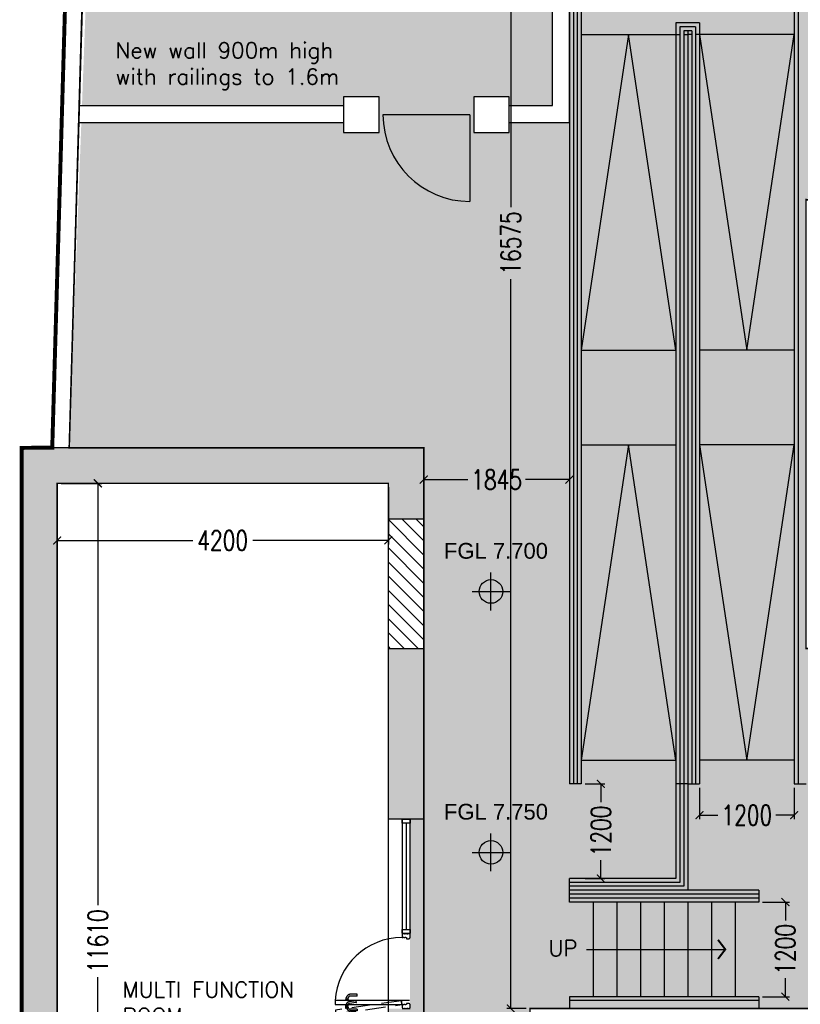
# Model space of a CAD drawing. Extents: x 119999 to 6050531, y -19778 to 3735158.
# Tile 4 of 66: x 426761 to 436660, y 11006 to 23493. Entities that reach past the tile are written whole.
import ezdxf

# ---------------------------------------------------------------- set-up
doc = ezdxf.new("R2010")
doc.units = 0
doc.header["$LTSCALE"] = 20
doc.header["$PDMODE"] = 35
doc.header["$PDSIZE"] = 100
doc.linetypes.add('XPL-1BlockA$0$DASHED', pattern=[19.05, 12.7, -6.35])
doc.layers.get('Defpoints').update_dxf_attribs({"color": 4})
for name, color, linetype in [('(2-) Structure Generally', 7, 'Continuous'), ('2-  STRUCTURE GENERALLY', 1, 'Continuous'), ('24 - STAIRS & RAMPS', 3, 'Continuous'), ('DIMS', 3, 'Continuous'), ('HATCH', 8, 'Continuous'), ('HATCH_SHADE', 253, 'Continuous'), ('LEVELS', 2, 'Continuous'), ('Red Outline', 240, 'Continuous'), ('TEXT', 2, 'Continuous'), ('XPL-1BlockA$0$00 - TEXT', 2, 'Continuous'), ('XPL-1BlockA$0$32 - INT WINDOWS & DOORS', 4, 'Continuous')]:
    doc.layers.add(name, color=color, linetype=linetype)
doc.layers.add('AREA-FLOOR', color=213, linetype='Continuous', plot=False)
doc.layers.add('AREA-OPEN SPACE', color=21, linetype='Continuous', plot=False)
doc.layers.add('Hatch-Shading', color=251, linetype='Continuous', lineweight=15, transparency=0.5)
doc.styles.add('Arch-Dim', font='romans.shx', dxfattribs={"width": 0.75})
doc.styles.add('ARIAL', font='arial.ttf')
doc.styles.add('XPL-1BlockA$0$Standard', font='simplex.shx', dxfattribs={"height": 100})
doc.dimstyles.new('1-100 Survey', dxfattribs={"dimscale": 0, "dimtxt": 250, "dimasz": 100, "dimexe": 50, "dimexo": 50, "dimgap": 50, "dimtad": 0, "dimdec": 0, "dimrnd": 5, "dimzin": 0, "dimdsep": 46, "dimtxsty": 'Arch-Dim', "dimblk": 'ARCHTICK', "dimcen": 0.09, "dimadec": 0, "dimazin": 0, "dimtfac": 1, "dimtdec": 0, "dimtofl": 0, "dimtmove": 0, "dimatfit": 3, "dimfxl": 1, "dimtolj": 1, "dimtzin": 0, "dimarcsym": 0})

# ---------------------------------------------------------------- blocks, each defined once
blk = doc.blocks.new('XPL-1BlockA$0$D-950-SO')
at = {"layer": 'Defpoints', "linetype": 'XPL-1BlockA$0$DASHED'}
blk.add_line((100, 7), (100, 949), dxfattribs=at)
at = {"layer": 'Defpoints', "color": 252, "linetype": 'XPL-1BlockA$0$DASHED'}
for p, q in [((-83, 799), (-102, 786)), ((-89, 768), (-76, 777)), ((-68, 801), (-83, 799)), ((-76, 777), (-65, 778)), ((-68, 801), (-66, 790)), ((-67, 799), (-67, 801)), ((-67, 799), (-67, 799)), ((-67, 799), (-67, 799)), ((-65, 781), (-67, 799)), ((-67, 798), (-65, 781)), ((-66, 803), (-66, 802)), ((-66, 802), (-66, 802)), ((-62, 778), (-66, 802)), ((-66, 790), (-65, 781)), ((-52, 807), (-65, 805)), ((-65, 781), (-65, 778)), ((-65, 781), (-65, 781)), ((-65, 781), (-65, 780)), ((-64, 778), (-65, 780)), ((-65, 780), (-65, 779)), ((-62, 778), (-63, 778)), ((-62, 777), (-62, 778)), ((-62, 777), (-62, 777)), ((-60, 775), (-48, 777)), ((-52, 805), (-52, 807)), ((-48, 777), (-52, 806)), ((-30, 672), (-30, 759)), ((-8, 672), (-8, 759)), ((17, 810), (-3, 801)), ((0, 814), (13, 816)), ((1, 813), (0, 814)), ((5, 785), (1, 813)), ((17, 786), (5, 785)), ((6, 781), (20, 788)), ((15, 815), (15, 814)), ((16, 814), (15, 814)), ((19, 789), (15, 814)), ((17, 813), (33, 815)), ((18, 811), (17, 813)), ((17, 813), (19, 802)), ((32, 810), (17, 810)), ((18, 811), (20, 793)), ((18, 811), (18, 811)), ((18, 811), (18, 811)), ((20, 793), (18, 811)), ((19, 802), (20, 793)), ((19, 789), (19, 789)), ((19, 788), (19, 789)), ((19, 788), (19, 788)), ((20, 790), (20, 793)), ((20, 793), (21, 790)), ((20, 793), (20, 793)), ((20, 793), (20, 792)), ((20, 792), (21, 791)), ((20, 788), (32, 788)), ((32, 792), (21, 790)), ((32, 808), (32, 811)), ((32, 810), (32, 799)), ((32, 808), (32, 790)), ((32, 808), (32, 808)), ((32, 808), (32, 808)), ((32, 790), (32, 808)), ((32, 799), (32, 790)), ((47, 788), (32, 792)), ((32, 788), (32, 790)), ((32, 790), (32, 788)), ((32, 790), (32, 790)), ((32, 790), (32, 789)), ((32, 789), (32, 788)), ((33, 815), (54, 809)), ((33, 811), (34, 811)), ((34, 787), (33, 787)), ((34, 813), (34, 811)), ((34, 787), (34, 811)), ((34, 786), (34, 787)), ((34, 786), (34, 786)), ((49, 814), (36, 814)), ((36, 784), (49, 784)), ((49, 813), (49, 814)), ((49, 784), (49, 813)), ((77, 681), (64, 768)), ((98, 684), (86, 771)), ((101, 814), (114, 814)), ((101, 813), (101, 814)), ((101, 784), (101, 813)), ((114, 784), (101, 784)), ((116, 813), (116, 811)), ((117, 811), (116, 811)), ((116, 787), (116, 811)), ((116, 787), (117, 787)), ((116, 786), (116, 787)), ((116, 786), (116, 786)), ((118, 808), (118, 811)), ((118, 810), (118, 799)), ((118, 810), (133, 810)), ((118, 808), (118, 790)), ((118, 808), (118, 808)), ((118, 808), (118, 808)), ((118, 790), (118, 808)), ((118, 799), (118, 790)), ((118, 788), (118, 790)), ((118, 790), (118, 788)), ((118, 790), (118, 790)), ((118, 790), (118, 789)), ((118, 789), (118, 788)), ((130, 788), (118, 788)), ((144, 781), (130, 788)), ((133, 810), (153, 801)), ((158, 672), (158, 759)), ((180, 672), (180, 759)), ((-110, 655), (-122, 741)), ((-108, 654), (-110, 654)), ((-89, 656), (-108, 654)), ((-88, 658), (-100, 745)), ((-88, 657), (-89, 656)), ((-29, 670), (-30, 671)), ((-9, 670), (-29, 670)), ((-8, 671), (-9, 670)), ((77, 681), (78, 680)), ((78, 680), (98, 683)), ((98, 683), (98, 684)), ((158, 671), (159, 670)), ((159, 670), (179, 670)), ((179, 670), (180, 671))]:
    blk.add_line(p, q, dxfattribs=at)
at = {"layer": 'Defpoints'}
for p, q in [((0, 100), (0, 0)), ((950, 100), (950, 0))]:
    blk.add_line(p, q, dxfattribs=at)
at = {"layer": 'Defpoints', "color": 252, "linetype": 'XPL-1BlockA$0$DASHED'}
blk.add_lwpolyline([(99, 109), (-20, 947), (-69, 940), (50, 102)], close=True, dxfattribs=at)
for centre, radius, start, end in [((-76, 748), 46, 123.1103, 186.0684), ((-76, 748), 24, 123.1103, 188.1103), ((-66, 801), 1, 98.1103, 177.6103), ((-64, 803), 1.5, 98.1103, 188.1103), ((-63, 779), 1, 198.6103, 278.1103), ((-61, 777), 1.5, 188.1103, 278.1103), ((16, 759), 46, 115, 177.9581), ((16, 759), 46, 177.9581, 180), ((16, 759), 24, 115, 180), ((13, 815), 1.5, 8.1103, 98.1103), ((16, 813), 1, 18.6103, 98.1103), ((17, 788), 1.5, 278.1103, 8.1103), ((19, 790), 1, 278.1103, 357.6103), ((33, 810), 1, 90, 169.5), ((33, 788), 1, 190.5, 270), ((36, 813), 1.5, 90, 180), ((36, 786), 1.5, 180, 270), ((40, 765), 24, 8.1103, 73.1103), ((40, 765), 46, 10.1522, 73.1103), ((40, 765), 46, 8.1103, 10.1522), ((114, 813), 1.5, 0, 90), ((114, 786), 1.5, 270, 0), ((117, 810), 1, 10.5, 90), ((117, 788), 1, 270, 349.5), ((134, 759), 24, 0, 65), ((134, 759), 46, 2.0419, 65), ((134, 759), 46, 0, 2.0419), ((-76, 748), 46, 186.0684, 188.1103)]:
    blk.add_arc(centre, radius, start, end, dxfattribs=at)
at = {"layer": 'XPL-1BlockA$0$32 - INT WINDOWS & DOORS'}
blk.add_lwpolyline([(100, 102), (100, 949), (50, 949), (50, 102)], close=True, dxfattribs=at)
for points in [[(2, 40), (6, 40), (6, 30), (2, 30), (2, 5), (7, 5), (7, 0), (50, 0, 0.414214), (65, 15), (65, 43), (50, 43), (50, 55), (46, 55), (46, 65), (50, 65), (50, 80), (46, 80), (46, 90), (50, 90), (50, 100), (7, 100), (7, 95), (2, 95), (2, 70), (6, 70), (6, 60), (2, 60)], [(885, 15, 0.414214), (900, 0), (943, 0), (943, 5), (948, 5), (948, 30), (944, 30), (944, 40), (948, 40), (948, 60), (944, 60), (944, 70), (948, 70), (948, 95), (943, 95), (943, 100), (900, 100), (900, 90), (904, 90), (904, 80), (900, 80), (900, 65), (904, 65), (904, 55), (900, 55), (900, 43), (885, 43)]]:
    blk.add_lwpolyline(points, format="xyb", close=True, dxfattribs=at)
at = {"layer": 'XPL-1BlockA$0$32 - INT WINDOWS & DOORS', "color": 8}
blk.add_arc((50, 100), 850, 0.0003, 86.6271, dxfattribs=at)
blk = doc.blocks.new('_ARCHTICK')
at = {"color": 0, "linetype": 'ByBlock', "const_width": 0.15}
blk.add_lwpolyline([(-0.5, -0.5), (0.5, 0.5)], dxfattribs=at)
blk = doc.blocks.new('*D30')
at = {"layer": 'Defpoints', "color": 0, "transparency": 16777216}
for p in [(432988, 27528), (435277, 27528), (433232, 10953)]:
    blk.add_point(p, dxfattribs=at)
at = {"layer": 'DIMS', "color": 0, "lineweight": -2, "transparency": 16777216}
for p, q in [((435227, 27528), (432938, 27528)), ((432988, 27528), (432988, 21117)), ((432988, 10953), (432988, 20204)), ((433182, 10953), (432938, 10953))]:
    blk.add_line(p, q, dxfattribs=at)
at = {"layer": 'DIMS', "color": 0, "lineweight": -2, "transparency": 16777216, "xscale": 100, "yscale": 100, "zscale": 100}
for p, rotation in [((432988, 27528), 90), ((432988, 10953), 270)]:
    blk.add_blockref('_ARCHTICK', p, dxfattribs=dict(at, rotation=rotation))
at = {"layer": 'DIMS', "color": 0, "transparency": 16777216, "insert": (432988, 20661), "char_height": 250, "attachment_point": 5, "rotation": 90, "style": 'Arch-Dim'}
blk.add_mtext('\\A1;16575', dxfattribs=at)
blk = doc.blocks.new('*D31')
at = {"layer": 'Defpoints', "color": 0, "transparency": 16777216}
for p in [(427236, 17613), (431436, 17613), (431436, 16889)]:
    blk.add_point(p, dxfattribs=at)
at = {"layer": 'DIMS', "color": 0, "lineweight": -2, "transparency": 16777216}
for p, q in [((427236, 17563), (427236, 16839)), ((431436, 17563), (431436, 16839)), ((427236, 16889), (428955, 16889)), ((431436, 16889), (429716, 16889))]:
    blk.add_line(p, q, dxfattribs=at)
at = {"layer": 'DIMS', "color": 0, "lineweight": -2, "transparency": 16777216, "xscale": 100, "yscale": 100, "zscale": 100, "rotation": 180}
blk.add_blockref('_ARCHTICK', (427236, 16889), dxfattribs=at)
at = {"layer": 'DIMS', "color": 0, "lineweight": -2, "transparency": 16777216, "xscale": 100, "yscale": 100, "zscale": 100}
blk.add_blockref('_ARCHTICK', (431436, 16889), dxfattribs=at)
at = {"layer": 'DIMS', "color": 0, "transparency": 16777216, "insert": (429336, 16889), "char_height": 250, "attachment_point": 5, "style": 'Arch-Dim'}
blk.add_mtext('\\A1;4200', dxfattribs=at)
blk = doc.blocks.new('*D32')
at = {"layer": 'Defpoints', "color": 0, "transparency": 16777216}
for p in [(427236, 17613), (427236, 6003), (427752, 6003)]:
    blk.add_point(p, dxfattribs=at)
at = {"layer": 'DIMS', "color": 0, "lineweight": -2, "transparency": 16777216}
for p, q in [((427286, 17613), (427802, 17613)), ((427752, 17613), (427752, 12264)), ((427752, 6003), (427752, 11352)), ((427286, 6003), (427802, 6003))]:
    blk.add_line(p, q, dxfattribs=at)
at = {"layer": 'DIMS', "color": 0, "lineweight": -2, "transparency": 16777216, "xscale": 100, "yscale": 100, "zscale": 100}
for p, rotation in [((427752, 17613), 90), ((427752, 6003), 270)]:
    blk.add_blockref('_ARCHTICK', p, dxfattribs=dict(at, rotation=rotation))
at = {"layer": 'DIMS', "color": 0, "transparency": 16777216, "insert": (427752, 11808), "char_height": 250, "attachment_point": 5, "rotation": 90, "style": 'Arch-Dim'}
blk.add_mtext('\\A1;11610', dxfattribs=at)
blk = doc.blocks.new('*D49')
at = {"layer": 'Defpoints', "color": 0, "transparency": 16777216}
for p in [(431886, 18063), (433732, 18063), (433732, 17660)]:
    blk.add_point(p, dxfattribs=at)
at = {"layer": 'DIMS', "color": 0, "lineweight": -2, "transparency": 16777216}
for p, q in [((431886, 18013), (431886, 17610)), ((433732, 18013), (433732, 17610)), ((431886, 17660), (432442, 17660)), ((433732, 17660), (433176, 17660))]:
    blk.add_line(p, q, dxfattribs=at)
at = {"layer": 'DIMS', "color": 0, "lineweight": -2, "transparency": 16777216, "xscale": 100, "yscale": 100, "zscale": 100, "rotation": 180}
blk.add_blockref('_ARCHTICK', (431886, 17660), dxfattribs=at)
at = {"layer": 'DIMS', "color": 0, "lineweight": -2, "transparency": 16777216, "xscale": 100, "yscale": 100, "zscale": 100}
blk.add_blockref('_ARCHTICK', (433732, 17660), dxfattribs=at)
at = {"layer": 'DIMS', "color": 0, "transparency": 16777216, "insert": (432809, 17660), "char_height": 250, "attachment_point": 5, "style": 'Arch-Dim'}
blk.add_mtext('\\A1;1845', dxfattribs=at)
blk = doc.blocks.new('*D50')
at = {"layer": 'Defpoints', "color": 0, "transparency": 16777216}
for p in [(436132, 12303), (436132, 11103), (436471, 11103)]:
    blk.add_point(p, dxfattribs=at)
at = {"layer": 'DIMS', "color": 0, "lineweight": -2, "transparency": 16777216}
for p, q in [((436182, 12303), (436521, 12303)), ((436471, 12303), (436471, 12070)), ((436471, 11103), (436471, 11336)), ((436182, 11103), (436521, 11103))]:
    blk.add_line(p, q, dxfattribs=at)
at = {"layer": 'DIMS', "color": 0, "lineweight": -2, "transparency": 16777216, "xscale": 100, "yscale": 100, "zscale": 100}
for p, rotation in [((436471, 12303), 90), ((436471, 11103), 270)]:
    blk.add_blockref('_ARCHTICK', p, dxfattribs=dict(at, rotation=rotation))
at = {"layer": 'DIMS', "color": 0, "transparency": 16777216, "insert": (436471, 11703), "char_height": 250, "attachment_point": 5, "rotation": 90, "style": 'Arch-Dim'}
blk.add_mtext('\\A1;1200', dxfattribs=at)
blk = doc.blocks.new('*D51')
at = {"layer": 'Defpoints', "color": 0, "transparency": 16777216}
for p in [(435382, 13803), (436582, 13803), (436582, 13405)]:
    blk.add_point(p, dxfattribs=at)
at = {"layer": 'DIMS', "color": 0, "lineweight": -2, "transparency": 16777216}
for p, q in [((435382, 13753), (435382, 13355)), ((436582, 13753), (436582, 13355)), ((435382, 13405), (435615, 13405)), ((436582, 13405), (436349, 13405))]:
    blk.add_line(p, q, dxfattribs=at)
at = {"layer": 'DIMS', "color": 0, "lineweight": -2, "transparency": 16777216, "xscale": 100, "yscale": 100, "zscale": 100, "rotation": 180}
blk.add_blockref('_ARCHTICK', (435382, 13405), dxfattribs=at)
at = {"layer": 'DIMS', "color": 0, "lineweight": -2, "transparency": 16777216, "xscale": 100, "yscale": 100, "zscale": 100}
blk.add_blockref('_ARCHTICK', (436582, 13405), dxfattribs=at)
at = {"layer": 'DIMS', "color": 0, "transparency": 16777216, "insert": (435982, 13405), "char_height": 250, "attachment_point": 5, "style": 'Arch-Dim'}
blk.add_mtext('\\A1;1200', dxfattribs=at)
blk = doc.blocks.new('pl-flevel')
at = {"layer": 'LEVELS'}
h = blk.add_hatch(color=253, dxfattribs=at)
h.paths.add_polyline_path([(300, 0, 0.414214), (0, 300), (0, 0)])
h.paths.add_polyline_path([(0, -300), (0, 0), (-300, 0, 0.414214)])
for p, q in [((0, -480), (0, 480)), ((-480, 0), (480, 0))]:
    blk.add_line(p, q, dxfattribs=at)
blk.add_circle((0, 0), 300, dxfattribs=at)
at = {"layer": 'LEVELS', "style": 'ARIAL'}
blk.add_attdef('LEVEL', (773, -201), '', height=400, dxfattribs=at)
blk = doc.blocks.new('*D55')
at = {"layer": 'Defpoints', "color": 0, "transparency": 16777216}
for p in [(433882, 13803), (433882, 12603), (434131, 12603)]:
    blk.add_point(p, dxfattribs=at)
at = {"layer": 'DIMS', "color": 0, "lineweight": -2, "transparency": 16777216}
for p, q in [((433932, 13803), (434181, 13803)), ((434131, 13803), (434131, 13570)), ((434131, 12603), (434131, 12836)), ((433932, 12603), (434181, 12603))]:
    blk.add_line(p, q, dxfattribs=at)
at = {"layer": 'DIMS', "color": 0, "lineweight": -2, "transparency": 16777216, "xscale": 100, "yscale": 100, "zscale": 100}
for p, rotation in [((434131, 13803), 90), ((434131, 12603), 270)]:
    blk.add_blockref('_ARCHTICK', p, dxfattribs=dict(at, rotation=rotation))
at = {"layer": 'DIMS', "color": 0, "transparency": 16777216, "insert": (434131, 13203), "char_height": 250, "attachment_point": 5, "rotation": 90, "style": 'Arch-Dim'}
blk.add_mtext('\\A1;1200', dxfattribs=at)

msp = doc.modelspace()

# ---------------------------------------------------------------- hatches: boundary and pattern name
at = {"layer": 'HATCH'}
h = msp.add_hatch(dxfattribs=at)
h.set_pattern_fill('ANSI31', color=256, scale=40, angle=90)
h.set_pattern_definition([(135, (440688.98, 12390.97), (-89.8026, -89.8026), [])])
h.paths.add_polyline_path([(431885.8, 17162.8), (431435.8, 17162.8), (431435.8, 15512.8), (431885.8, 15512.8)])
at = {"layer": 'Hatch-Shading'}
h = msp.add_hatch(color=254, dxfattribs=at)
h.dxf.hatch_style = 1
h.paths.add_polyline_path([(430867.8, 22063.2), (430867.8, 22513.2), (431317.8, 22513.2), (431317.8, 22063.2)], flags=16)
h.paths.add_polyline_path([(432517.8, 22513.2), (432967.8, 22513.2), (432967.8, 22063.2), (432517.8, 22063.2)], flags=16)
h.paths.add_polyline_path([(433517.3, 22403.2), (433517.3, 24203.2), (427617.8, 24203.2), (427550.7, 22403.2), (430867.8, 22403.2), (430867.8, 22188.2), (427542.6, 22188.2), (427388.7, 18062.8), (431885.8, 18062.8), (431885.8, 13353.2), (431710.8, 13353.2), (431710.8, 10953.2), (431885.8, 10953.2), (431885.8, 6003.2), (433232.3, 6003.2), (433232.3, 10953.2), (437032.3, 10953.2), (437032.3, 10853.2), (438832.3, 10853.2), (438832.3, 11132), (439082.3, 11132), (439082.3, 13963.1), (438832.3, 13963.1), (438832.3, 15519), (436732.3, 15519), (436732.3, 21213.1), (438826.3, 20636.7), (438854.4, 26610.4), (438668.3, 26622.7), (438723.9, 27181.6), (435467.8, 27508.9), (435467.8, 27078.1), (435232.8, 27078.1), (435232.8, 24803.2), (433732.3, 24803.2), (433732.3, 22188.2), (432967.8, 22188.2), (432967.8, 22403.2)])
at = {"layer": 'HATCH_SHADE'}
h = msp.add_hatch(color=256, dxfattribs=at)
h.dxf.hatch_style = 1
h.paths.add_polyline_path([(426785.8, 18062.8), (426785.8, 6003.2), (427235.8, 6003.2), (427235.8, 17612.8), (431435.8, 17612.8), (431435.8, 17162.8), (431885.8, 17162.8), (431885.8, 18062.8)])
h.paths.add_polyline_path([(431435.8, 13353.2), (431885.8, 13353.2), (431885.8, 15512.8), (431435.8, 15512.8)])
h.paths.add_polyline_path([(431885.8, 10953.2), (431435.8, 10953.2), (431435.8, 6003.2), (431885.8, 6003.2)])
h = msp.add_hatch(color=256, dxfattribs=at)
h.dxf.hatch_style = 1
h.paths.add_polyline_path([(431885.8, 10953.2), (431435.8, 10953.2), (431435.8, 7703.2), (431885.8, 7703.2)])
h.paths.add_polyline_path([(431885.8, 15512.8), (431435.8, 15512.8), (431435.8, 13353.2), (431885.8, 13353.2)])
h.paths.add_polyline_path([(431435.8, 17162.8), (431885.8, 17162.8), (431885.8, 17212.8), (431435.8, 17212.8)])

# ---------------------------------------------------------------- linework, layer by layer
at = {"layer": '(2-) Structure Generally', "ltscale": 5}
for p, q in [((427374, 24879.7), (427173.6, 18062.8)), ((427588.9, 24873.6), (427388.7, 18062.8)), ((431885.8, 18062.8), (426785.8, 18062.8)), ((426785.8, 6003.2), (426785.8, 18062.8)), ((431885.8, 13353.2), (431885.8, 18062.8)), ((431435.8, 17612.8), (427235.8, 17612.8)), ((427235.8, 6003.2), (427235.8, 17612.8)), ((431435.8, 13353.2), (431435.8, 17612.8)), ((431885.8, 13353.2), (431435.8, 13353.2))]:
    msp.add_line(p, q, dxfattribs=at)
for points in [[(432967.8, 22403.2), (433517.3, 22403.2), (433517.3, 25018.2), (435017.8, 25018.2), (435017.8, 27078.1)], [(432967.8, 22188.2), (433732.3, 22188.2), (433732.3, 24803.2), (435232.8, 24803.2), (435232.8, 27078.1)], [(427516.3, 22403.2), (430867.8, 22403.2)], [(427510, 22188.2), (430867.8, 22188.2)]]:
    msp.add_lwpolyline(points, dxfattribs=at)
for points in [[(430867.8, 22063.2), (431317.8, 22063.2), (431317.8, 22513.2), (430867.8, 22513.2)], [(432517.8, 22063.2), (432967.8, 22063.2), (432967.8, 22513.2), (432517.8, 22513.2)]]:
    msp.add_lwpolyline(points, close=True, dxfattribs=at)
at = {"layer": '2-  STRUCTURE GENERALLY'}
msp.add_lwpolyline([(431885.8, 17162.8), (431885.8, 15512.8), (431435.8, 15512.8), (431435.8, 17162.8)], close=True, dxfattribs=at)
at = {"layer": '24 - STAIRS & RAMPS'}
for p, q in [((433732.3, 24803.2), (433732.3, 13803.2)), ((433782.3, 24753.2), (433782.3, 13803.2)), ((433832.3, 24703.2), (433832.3, 13803.2)), ((433882.3, 24653.2), (433882.3, 13803.2)), ((436582.3, 24653.2), (436582.3, 13803.2)), ((436632.3, 24703.2), (436632.3, 13803.2)), ((435082.3, 23453.2), (435082.3, 12603.2)), ((435382.3, 23453.2), (435082.3, 23453.2)), ((435132.3, 23403.2), (435132.3, 12553.2)), ((435332.3, 23403.2), (435132.3, 23403.2)), ((435182.3, 23353.2), (435182.3, 12503.2)), ((435282.3, 23353.2), (435182.3, 23353.2)), ((435232.3, 23353.2), (435232.3, 12453.2)), ((435282.3, 23353.2), (435282.3, 13803.2)), ((435332.3, 23403.2), (435332.3, 13803.2)), ((435382.3, 23453.2), (435382.3, 13803.2)), ((433882.3, 23303.2), (435082.3, 23303.2)), ((435082.3, 23303.2), (435132.3, 23303.2)), ((435182.3, 23303.2), (435232.3, 23303.2)), ((435282.3, 23303.2), (435232.3, 23303.2)), ((435382.3, 23303.2), (435332.3, 23303.2)), ((436582.3, 23303.2), (435382.3, 23303.2)), ((433882.3, 19303.2), (435082.3, 19303.2)), ((433882.3, 19303.2), (435082.3, 19303.2)), ((435232.3, 19303.2), (435232.3, 13803.2)), ((436582.3, 19303.2), (435382.3, 19303.2)), ((436582.3, 19303.2), (435382.3, 19303.2)), ((433882.3, 18103.2), (435082.3, 18103.2)), ((436582.3, 18103.2), (435382.3, 18103.2)), ((433882.3, 14103.2), (435082.3, 14103.2)), ((436582.3, 14103.2), (435382.3, 14103.2)), ((433882.3, 13803.2), (433732.3, 13803.2)), ((435232.3, 13803.2), (435082.3, 13803.2)), ((435232.3, 13803.2), (435382.3, 13803.2)), ((436582.3, 13803.2), (436732.3, 13803.2)), ((435082.3, 12603.2), (433732.3, 12603.2)), ((433732.3, 12453.2), (433732.3, 12603.2)), ((435132.3, 12553.2), (433732.3, 12553.2)), ((435182.3, 12503.2), (433732.3, 12503.2)), ((436132.3, 12453.2), (433732.3, 12453.2)), ((433732.3, 12303.2), (433732.3, 12453.2)), ((436132.3, 12403.2), (433732.3, 12403.2)), ((436132.3, 12453.2), (436132.3, 12303.2)), ((436132.3, 12353.2), (433732.3, 12353.2)), ((436132.3, 12303.2), (433732.3, 12303.2)), ((434032.3, 12303.2), (434032.3, 11103.2)), ((434332.3, 12303.2), (434332.3, 11103.2)), ((434632.3, 12303.2), (434632.3, 11103.2)), ((434932.3, 12303.2), (434932.3, 11103.2)), ((435232.3, 12303.2), (435232.3, 11103.2)), ((435532.3, 12303.2), (435532.3, 11103.2)), ((435832.3, 12303.2), (435832.3, 11103.2)), ((433949, 11703.2), (435709, 11703.2)), ((436132.3, 11103.2), (433732.3, 11103.2)), ((433732.3, 11103.2), (433732.3, 10953.2)), ((433732.3, 11103.2), (433732.3, 10953.2)), ((436132.3, 11053.2), (433732.3, 11053.2)), ((436132.3, 11103.2), (436132.3, 10953.2))]:
    msp.add_line(p, q, dxfattribs=at)
for points in [[(435082.3, 19303.2), (434482.3, 23303.2), (433882.3, 19303.2)], [(435382.3, 23303.2), (435982.3, 19303.2), (436582.3, 23303.2)], [(435082.3, 14103.2), (434482.3, 18103.2), (433882.3, 14103.2)], [(435382.3, 18103.2), (435982.3, 14103.2), (436582.3, 18103.2)]]:
    msp.add_lwpolyline(points, dxfattribs=at)
at = {"layer": '24 - STAIRS & RAMPS', "const_width": 25, "flags": 128}
msp.add_lwpolyline([(435615.7, 11581.2), (435709, 11703.2), (435615.7, 11825.1)], dxfattribs=at)
at = {"layer": 'AREA-FLOOR', "const_width": 20}
msp.add_lwpolyline([(445352.3, 3.2), (436632.3, 3.2), (429457.3, 3.2), (429457.3, 6003.2), (427235.8, 6003.2), (427235.8, 17612.8), (431435.8, 17612.8), (431435.8, 5403.2), (433682.3, 5403.2), (433682.3, 10503.2), (439432.3, 10503.2), (439432.3, 15969), (437182.3, 15969), (437182.3, 20622.7), (444451.2, 18625.3), (444551.2, 16205.4), (444576, 15605.9), (444752.3, 15613.2), (444752.3, 11493.2), (444852.3, 11493.2), (444852.3, 5403.2), (445352.3, 5403.2)], close=True, dxfattribs=at)
at = {"layer": 'AREA-OPEN SPACE', "const_width": 20}
msp.add_lwpolyline([(438832.3, 15519), (438832.3, 10953.2), (433232.3, 10953.2), (433232.3, 6003.2), (431885.8, 6003.2), (431885.8, 18062.8), (427388.7, 18062.8), (427757.5, 30786.2), (435020.5, 30153.5), (435052.2, 27078.1), (435502.2, 27078.1), (435502.2, 27505.6), (438724.2, 27185), (438668.3, 26622.7), (438854.4, 26604.2), (438826.3, 20636.7), (436732.3, 21213.1), (436732.3, 15519)], close=True, dxfattribs=at)
at = {"layer": 'Red Outline', "const_width": 50}
msp.add_lwpolyline([(445339.8, -596.8), (428857.3, -596.8), (428857.3, 5403.2), (426785.8, 5403.2), (426785.8, 18062.8), (427173.7, 18065.9), (427549.1, 31020.1), (435233.1, 30350.8), (435277.2, 27528.1), (439046.5, 27162.7), (439066.7, 20616.4), (443738.3, 19275.2), (444877, 19221.4), (445000.9, 16223.9), (445352.3, 16238.5), (445352.3, 12093.2), (445452.3, 12093.2), (445452.3, 6003.2), (445952.3, 6003.2), (445952.3, -596.8)], close=True, dxfattribs=at)
at = {"layer": 'XPL-1BlockA$0$32 - INT WINDOWS & DOORS'}
for p, q in [((432467.8, 22288.2), (431367.8, 22288.2)), ((432467.8, 22288.2), (432467.8, 21188.2)), ((431660.8, 13303.2), (431660.8, 11953.2))]:
    msp.add_line(p, q, dxfattribs=at)
for points in [[(431610.8, 13353.2), (431610.8, 11903.2), (431710.8, 11903.2), (431710.8, 13353.2)], [(431710.8, 13353.2), (431710.8, 13303.2), (431610.8, 13303.2), (431610.8, 13353.2)], [(431710.8, 11953.2), (431710.8, 11903.2), (431610.8, 11903.2), (431610.8, 11953.2)]]:
    msp.add_lwpolyline(points, close=True, dxfattribs=at)
msp.add_arc((432467.8, 22288.2), 1100, 180, 270, dxfattribs=at)

# ---------------------------------------------------------------- block references
at = {"layer": 'TEXT'}
ref = msp.add_blockref('pl-flevel', (432737.1, 16241.7), dxfattribs=dict(at, xscale=0.5, yscale=0.5, zscale=0.5))
ref.add_attrib('LEVEL', 'FGL 7.700', (432140.4, 16657.2), dxfattribs={"layer": 'LEVELS', "height": 200, "style": 'ARIAL'})
ref = msp.add_blockref('pl-flevel', (432737.1, 12933.1), dxfattribs=dict(at, xscale=0.5, yscale=0.5, zscale=0.5))
ref.add_attrib('LEVEL', 'FGL 7.750', (432140.4, 13348.7), dxfattribs={"layer": 'LEVELS', "height": 200, "style": 'ARIAL'})
at = {"layer": 'XPL-1BlockA$0$32 - INT WINDOWS & DOORS', "rotation": 90.00000000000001}
msp.add_blockref('XPL-1BlockA$0$D-950-SO', (431710.8, 10953.2), dxfattribs=at)

# ---------------------------------------------------------------- texts
at = {"layer": '24 - STAIRS & RAMPS', "insert": (433467.3, 11817.7), "char_height": 200, "width": 2860.407, "attachment_point": 1, "style": 'XPL-1BlockA$0$Standard'}
msp.add_mtext('UP', dxfattribs=at)
at = {"layer": 'XPL-1BlockA$0$00 - TEXT', "char_height": 200, "attachment_point": 1, "style": 'XPL-1BlockA$0$Standard'}
for s, insert, width in [('New wall 900m high with railings to 1.6m', (427976.7, 23203.9), 3584.027), ('MULTI FUNCTION ROOM \\PArea = 56m²', (428064.9, 11292.9), 2860.407)]:
    msp.add_mtext(s, dxfattribs=dict(at, insert=insert, width=width))

# ---------------------------------------------------------------- dimensions: what is measured, and where the dimension line sits
at = {"layer": 'DIMS'}
dim = msp.add_linear_dim(base=(432987.9, 27528.1), p1=(433232.3, 10953.2), p2=(435277.2, 27528.1), angle=90, dimstyle='1-100 Survey', override={"dimscale": 1}, dxfattribs=at)
dim.commit()
dim.dimension.update_dxf_attribs({"geometry": '*D30', "text_midpoint": (432987.9, 20660.6), "dimtype": 160})
for base, p1, p2, picture, middle in [((433732.3351, 17659.8279), (431885.8282, 18062.8002), (433732.3351, 18062.8002), '*D49', (432809.0816, 17659.8279)), ((431435.8, 16888.6), (427235.8, 17612.8), (431435.8, 17612.8), '*D31', (429335.8, 16888.6)), ((436582.3, 13404.7), (435382.3, 13803.2), (436582.3, 13803.2), '*D51', (435982.3, 13404.7))]:
    dim = msp.add_linear_dim(base=base, p1=p1, p2=p2, dimstyle='1-100 Survey', override={"dimscale": 1}, dxfattribs=at)
    dim.commit()
    dim.dimension.update_dxf_attribs({"geometry": picture, "text_midpoint": middle})
for base, p1, p2, picture, middle in [((427752.3, 6003.2), (427235.8, 17612.8), (427235.8, 6003.2), '*D32', (427752.3, 11808)), ((434130.8, 12603.2), (433882.3, 13803.2), (433882.3, 12603.2), '*D55', (434130.8, 13203.2)), ((436470.9, 11103.2), (436132.3, 12303.2), (436132.3, 11103.2), '*D50', (436470.9, 11703.2))]:
    dim = msp.add_linear_dim(base=base, p1=p1, p2=p2, angle=90, dimstyle='1-100 Survey', override={"dimscale": 1}, dxfattribs=at)
    dim.commit()
    dim.dimension.update_dxf_attribs({"geometry": picture, "text_midpoint": middle})

doc.saveas('drawing.dxf')
